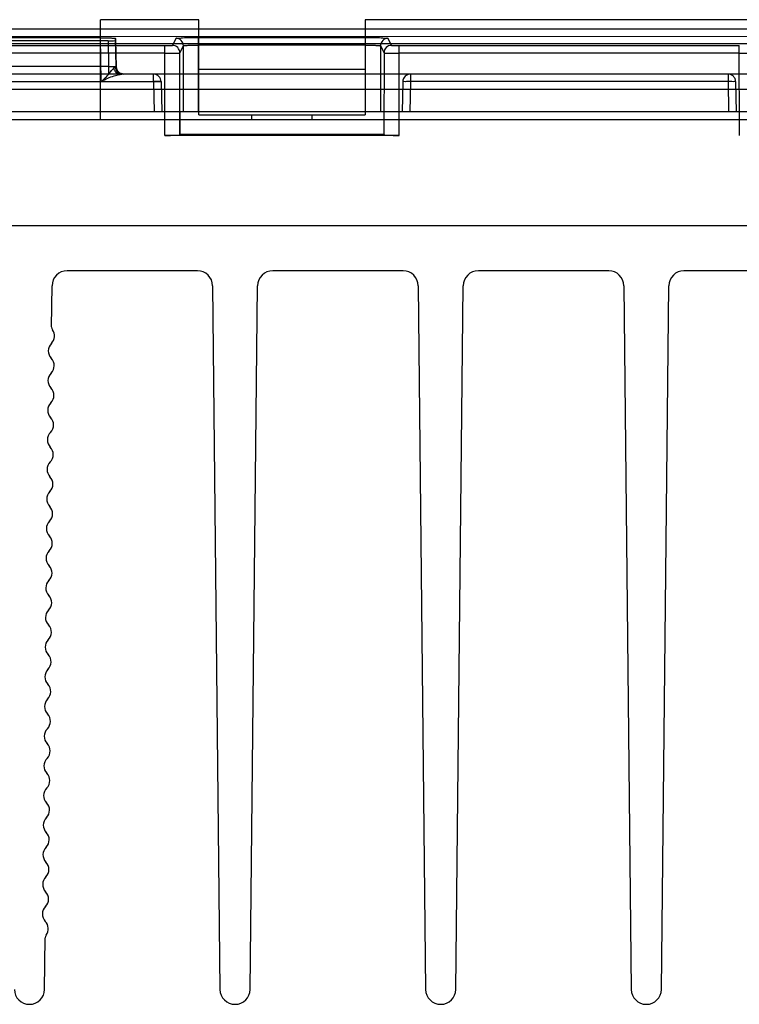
# Model space of a CAD drawing. Header units: millimetres. Extents: x 30 to 245, y 94 to 287.
# Tile 9 of 15: x 143 to 191, y 95 to 160. Entities that reach past the tile are written whole.
import ezdxf

# ---------------------------------------------------------------- set-up
doc = ezdxf.new("R2010")
doc.units = ezdxf.units.MM
doc.header["$LTSCALE"] = 24.94576
doc.layers.get('0').update_dxf_attribs({"linetype": 'CONTINUOUS'})

msp = doc.modelspace()

# ---------------------------------------------------------------- linework, layer by layer
at = {"color": 7, "linetype": 'CONTINUOUS'}
for p, q in [((155.168, 159.843), (148.668, 159.843)), ((148.668, 153.243), (148.668, 159.843)), ((155.168, 153.543), (155.168, 159.843)), ((226.168, 159.843), (166.168, 159.843)), ((166.168, 159.843), (166.168, 153.543)), ((225.898, 159.22), (48.439, 159.22)), ((30.588, 158.743), (243.749, 158.742)), ((45.087, 158.26), (229.249, 158.26)), ((149.168, 158.449), (125.168, 158.449)), ((148.668, 158.645), (125.669, 158.645)), ((148.718, 155.751), (148.668, 158.645)), ((149.168, 158.449), (149.198, 156.751)), ((149.701, 156.734), (149.668, 158.61)), ((149.668, 158.61), (149.668, 158.467)), ((149.668, 158.467), (149.699, 156.734)), ((153.651, 158.61), (153.419, 158.145)), ((155.151, 158.662), (166.186, 158.662)), ((155.151, 153.743), (155.151, 158.662)), ((166.186, 153.743), (166.186, 158.662)), ((167.918, 158.145), (167.685, 158.61)), ((121.418, 158.128), (152.919, 158.128)), ((152.919, 157.62), (121.418, 157.62)), ((152.921, 152.194), (152.919, 158.128)), ((153.919, 157.646), (154.151, 158.111)), ((153.92, 152.229), (153.919, 157.646)), ((154.151, 153.743), (154.151, 158.111)), ((166.186, 158.162), (155.151, 158.162)), ((167.185, 158.111), (167.418, 157.646)), ((167.185, 158.111), (167.185, 153.743)), ((167.418, 157.646), (167.416, 152.229)), ((168.416, 152.194), (168.418, 158.128)), ((168.418, 158.128), (190.919, 158.128)), ((190.919, 157.62), (168.418, 157.62)), ((190.921, 152.194), (190.919, 158.128)), ((242.633, 156.243), (31.703, 156.243)), ((149.198, 156.751), (125.139, 156.751)), ((149.198, 156.751), (149.198, 156.243)), ((152.177, 155.743), (152.177, 156.243)), ((166.168, 156.543), (155.168, 156.543)), ((169.16, 156.243), (169.16, 155.751)), ((190.177, 156.243), (190.177, 155.751)), ((122.16, 155.751), (152.177, 155.751)), ((152.177, 155.751), (152.212, 153.743)), ((152.677, 155.751), (152.712, 153.743)), ((168.66, 155.751), (168.625, 153.743)), ((169.16, 155.751), (169.125, 153.743)), ((190.177, 155.751), (169.16, 155.751)), ((190.177, 155.751), (190.212, 153.743)), ((190.677, 155.751), (190.712, 153.743)), ((34.298, 155.26), (240.038, 155.26)), ((243.168, 153.743), (31.168, 153.743)), ((153.927, 152.242), (153.927, 153.743)), ((167.409, 153.743), (167.41, 152.242)), ((31.868, 153.243), (242.468, 153.243)), ((155.168, 153.543), (166.168, 153.543)), ((158.668, 153.243), (158.668, 153.543)), ((162.668, 153.243), (162.668, 153.543)), ((168.416, 152.194), (152.921, 152.194)), ((153.927, 152.242), (153.92, 152.229)), ((167.41, 152.242), (153.927, 152.242)), ((167.41, 152.242), (167.416, 152.229)), ((29.668, 146.243), (244.668, 146.243)), ((155.079, 143.243), (146.458, 143.243)), ((168.679, 143.243), (160.058, 143.243)), ((182.279, 143.243), (173.658, 143.243)), ((195.879, 143.243), (187.258, 143.243)), ((145.429, 139.527), (145.458, 142.253)), ((156.079, 142.253), (156.568, 95.732)), ((158.568, 95.732), (159.058, 142.253)), ((169.679, 142.253), (170.168, 95.732)), ((172.168, 95.732), (172.658, 142.253)), ((183.279, 142.253), (183.768, 95.732)), ((185.768, 95.732), (186.258, 142.253)), ((144.968, 95.732), (145.004, 99.142))]:
    msp.add_line(p, q, dxfattribs=at)
for points in [[(150.198, 156.243), (149.95, 156.309), (149.767, 156.489), (149.699, 156.734)], [(150.201, 156.243), (149.954, 156.308), (149.771, 156.487), (149.701, 156.734)]]:
    msp.add_lwpolyline(points, dxfattribs=at)
for centre, radius, start, end in [((153.651, 158.11), 0.5, 0.05617, 89.96656), ((167.686, 158.11), 0.5, 90.03269, 179.94418), ((153.418, 157.645), 0.5, 0.07705, 89.94882), ((167.918, 157.645), 0.5, 90.02763, 179.94506), ((150.198, 156.743), 0.5, 180.99939, 270), ((150.201, 156.743), 0.5, 180.99939, 270), ((152.177, 155.743), 0.5, 0, 90), ((169.16, 155.743), 0.5, 90, 179), ((190.177, 155.743), 0.5, 1, 90), ((146.458, 142.243), 1, 90, 179.39698), ((155.079, 142.243), 1, 0.60302, 90), ((160.058, 142.243), 1, 90, 179.39698), ((168.679, 142.243), 1, 0.60302, 90), ((173.658, 142.243), 1, 90, 179.39698), ((182.279, 142.243), 1, 0.60302, 90), ((187.258, 142.243), 1, 90, 179.39698), ((144.923, 138.932), 0.7, 314.98167, 36.26687), ((145.729, 139.524), 0.3, 180, 216.26687), ((145.913, 137.942), 0.7, 134.98167, 223.81228), ((144.902, 136.973), 0.7, 314.98167, 43.81228), ((145.892, 135.983), 0.7, 134.98167, 223.81228), ((144.882, 135.013), 0.7, 314.98167, 43.81228), ((145.871, 134.023), 0.7, 134.98167, 223.81228), ((144.861, 133.054), 0.7, 314.98167, 43.81228), ((145.851, 132.064), 0.7, 134.98167, 223.81228), ((144.84, 131.094), 0.7, 314.98167, 43.81228), ((145.83, 130.104), 0.7, 134.98167, 223.81228), ((144.82, 129.135), 0.7, 314.98167, 43.81228), ((145.809, 128.145), 0.7, 134.98167, 223.81228), ((144.799, 127.175), 0.7, 314.98167, 43.81228), ((145.789, 126.185), 0.7, 134.98167, 223.81228), ((144.779, 125.216), 0.7, 314.98167, 43.81228), ((145.768, 124.226), 0.7, 134.98167, 223.81228), ((144.758, 123.257), 0.7, 314.98167, 43.81228), ((145.748, 122.266), 0.7, 134.98167, 223.81228), ((144.737, 121.297), 0.7, 314.98167, 43.81228), ((145.727, 120.307), 0.7, 134.98167, 223.81228), ((144.717, 119.338), 0.7, 314.98167, 43.81228), ((145.706, 118.347), 0.7, 134.98167, 223.81228), ((144.696, 117.378), 0.7, 314.98167, 43.81228), ((145.686, 116.388), 0.7, 134.98167, 223.81228), ((144.675, 115.419), 0.7, 314.98167, 43.81228), ((145.665, 114.428), 0.7, 134.98167, 223.81228), ((144.655, 113.459), 0.7, 314.98167, 43.81228), ((145.644, 112.469), 0.7, 134.98167, 223.81228), ((144.634, 111.5), 0.7, 314.98167, 43.81228), ((145.624, 110.509), 0.7, 134.98167, 223.81228), ((144.614, 109.54), 0.7, 314.98167, 43.81228), ((145.603, 108.55), 0.7, 134.98167, 223.81228), ((144.593, 107.581), 0.7, 314.98167, 43.81228), ((145.583, 106.59), 0.7, 134.98167, 223.81228), ((144.572, 105.621), 0.7, 314.98167, 43.81228), ((145.562, 104.631), 0.7, 134.98167, 223.81228), ((144.552, 103.662), 0.7, 314.98167, 43.81228), ((145.541, 102.671), 0.7, 134.98167, 223.81228), ((144.531, 101.702), 0.7, 314.98167, 43.81228), ((145.521, 100.712), 0.7, 134.98167, 223.81228), ((144.51, 99.743), 0.7, 322.52708, 43.81228), ((145.304, 99.134), 0.3, 142.52708, 179.39698), ((143.968, 95.743), 1, 180.60302, 359.39698), ((157.568, 95.743), 1, 180.60302, 359.39698), ((171.168, 95.743), 1, 180.60302, 359.39698), ((184.768, 95.743), 1, 180.60302, 359.39698)]:
    msp.add_arc(centre, radius, start, end, dxfattribs=at)
for centre, major_axis, ratio, start_param, end_param in [((149.168, 158.467), (0.5, 0), 0.034899, -1.570491, 0), ((152.921, 152.229), (1, 0), 0.034905, -1.570791, -0.017445), ((168.416, 152.229), (1, 0), 0.034905, -3.124147, -1.570802)]:
    msp.add_ellipse(centre, major_axis=major_axis, ratio=ratio, start_param=start_param, end_param=end_param, dxfattribs=at)
for points, knots in [([(148.668, 158.645), (148.795, 158.645), (149.024, 158.638), (149.358, 158.65), (149.512, 158.605), (149.668, 158.636), (149.668, 158.61)], [0, 0, 0, 0, 0.382062, 0.706083, 0.922833, 1, 1, 1, 1]), ([(153.651, 158.61), (153.67, 158.647), (153.868, 158.607), (154.137, 158.667), (154.617, 158.653), (154.961, 158.662), (155.151, 158.662)], [0, 0, 0, 0, 0.081954, 0.299856, 0.62191, 1, 1, 1, 1]), ([(166.186, 158.662), (166.375, 158.662), (166.719, 158.653), (167.2, 158.667), (167.469, 158.607), (167.667, 158.647), (167.685, 158.61)], [0, 0, 0, 0, 0.377651, 0.699906, 0.918037, 1, 1, 1, 1]), ([(152.919, 158.128), (153.001, 158.128), (153.153, 158.119), (153.296, 158.153), (153.408, 158.125), (153.419, 158.145)], [0, 0, 0, 0, 0.493274, 0.86029, 1, 1, 1, 1]), ([(152.919, 157.62), (152.983, 157.62), (153.109, 157.62), (153.265, 157.621), (153.384, 157.623), (153.467, 157.624), (153.545, 157.626), (153.618, 157.627), (153.683, 157.629), (153.742, 157.631), (153.792, 157.633), (153.829, 157.635), (153.855, 157.637), (153.871, 157.638), (153.884, 157.639), (153.896, 157.64), (153.905, 157.642), (153.912, 157.643), (153.916, 157.644), (153.918, 157.645), (153.919, 157.645), (153.919, 157.646)], [0, 0, 0, 0, 0.192578, 0.378287, 0.466143, 0.549573, 0.627837, 0.700195, 0.765943, 0.824518, 0.875392, 0.918039, 0.936122, 0.951995, 0.965637, 0.97703, 0.986155, 0.993001, 0.997577, 0.999038, 1, 1, 1, 1]), ([(154.151, 158.111), (154.151, 158.111), (154.153, 158.113), (154.159, 158.117), (154.17, 158.12), (154.187, 158.124), (154.21, 158.128), (154.238, 158.131), (154.271, 158.135), (154.31, 158.138), (154.372, 158.143), (154.46, 158.148), (154.578, 158.153), (154.709, 158.157), (154.85, 158.16), (154.999, 158.162), (155.1, 158.162), (155.151, 158.162)], [0, 0, 0, 0, 0.002706, 0.006696, 0.019348, 0.036729, 0.059654, 0.088022, 0.121701, 0.160671, 0.204588, 0.306392, 0.424919, 0.556496, 0.698007, 0.847185, 1, 1, 1, 1]), ([(166.186, 158.162), (166.237, 158.162), (166.339, 158.162), (166.489, 158.16), (166.631, 158.157), (166.763, 158.153), (166.881, 158.148), (166.97, 158.142), (167.031, 158.138), (167.07, 158.134), (167.103, 158.131), (167.131, 158.127), (167.153, 158.123), (167.169, 158.119), (167.179, 158.116), (167.184, 158.113), (167.185, 158.111), (167.185, 158.111)], [0, 0, 0, 0, 0.154187, 0.304634, 0.447217, 0.579613, 0.69863, 0.800436, 0.844192, 0.882883, 0.916165, 0.944019, 0.966318, 0.982964, 0.993992, 0.997532, 1, 1, 1, 1]), ([(167.418, 157.646), (167.418, 157.645), (167.419, 157.645), (167.421, 157.644), (167.425, 157.643), (167.432, 157.642), (167.441, 157.64), (167.452, 157.639), (167.466, 157.638), (167.482, 157.637), (167.507, 157.635), (167.544, 157.633), (167.595, 157.631), (167.653, 157.629), (167.719, 157.627), (167.791, 157.626), (167.869, 157.624), (167.953, 157.623), (168.072, 157.621), (168.227, 157.62), (168.353, 157.62), (168.418, 157.62)], [0, 0, 0, 0, 0.000963, 0.002424, 0.006999, 0.013844, 0.022966, 0.034355, 0.047994, 0.063863, 0.081942, 0.124584, 0.175456, 0.23403, 0.299777, 0.372135, 0.4504, 0.533832, 0.621692, 0.807412, 1, 1, 1, 1]), ([(167.918, 158.145), (167.929, 158.125), (168.04, 158.153), (168.184, 158.119), (168.335, 158.128), (168.418, 158.128)], [0, 0, 0, 0, 0.140044, 0.507038, 1, 1, 1, 1]), ([(190.919, 157.62), (190.983, 157.62), (191.109, 157.62), (191.265, 157.621), (191.384, 157.623), (191.467, 157.624), (191.545, 157.626), (191.618, 157.627), (191.683, 157.629), (191.742, 157.631), (191.792, 157.633), (191.829, 157.635), (191.855, 157.637), (191.871, 157.638), (191.884, 157.639), (191.896, 157.64), (191.905, 157.642), (191.912, 157.643), (191.916, 157.644), (191.918, 157.645), (191.919, 157.645), (191.919, 157.646)], [0, 0, 0, 0, 0.192578, 0.378287, 0.466143, 0.549573, 0.627837, 0.700195, 0.765943, 0.824518, 0.875392, 0.918039, 0.936122, 0.951995, 0.965637, 0.97703, 0.986155, 0.993001, 0.997577, 0.999038, 1, 1, 1, 1]), ([(148.718, 155.751), (148.816, 155.835), (148.995, 155.993), (149.205, 156.25), (149.376, 156.465), (149.488, 156.587), (149.538, 156.639)], [0, 0, 0, 0, 0.317864, 0.590995, 0.820502, 1, 1, 1, 1]), ([(149.198, 156.751), (149.235, 156.751), (149.291, 156.75), (149.364, 156.748), (149.416, 156.747), (149.465, 156.745), (149.511, 156.744), (149.552, 156.743), (149.589, 156.741), (149.622, 156.74), (149.645, 156.739), (149.661, 156.738), (149.671, 156.737), (149.68, 156.737), (149.686, 156.736), (149.692, 156.736), (149.695, 156.735), (149.697, 156.735), (149.698, 156.734), (149.699, 156.734), (149.699, 156.734)], [0, 0, 0, 0, 0.223966, 0.332524, 0.436806, 0.535185, 0.626783, 0.710205, 0.784661, 0.849391, 0.903332, 0.926048, 0.945814, 0.962571, 0.976264, 0.986391, 0.993693, 0.998177, 0.999387, 1, 1, 1, 1]), ([(149.538, 156.639), (149.55, 156.651), (149.573, 156.671), (149.606, 156.696), (149.628, 156.707), (149.638, 156.71)], [0, 0, 0, 0, 0.409024, 0.742858, 1, 1, 1, 1]), ([(149.538, 156.639), (149.542, 156.618), (149.556, 156.57), (149.586, 156.498), (149.621, 156.439), (149.652, 156.396), (149.677, 156.367), (149.704, 156.339), (149.743, 156.304), (149.797, 156.265), (149.859, 156.235), (149.899, 156.223), (149.914, 156.22)], [0, 0, 0, 0, 0.109571, 0.254176, 0.392696, 0.458491, 0.521487, 0.586938, 0.65379, 0.789582, 0.924671, 1, 1, 1, 1]), ([(149.701, 156.734), (149.701, 156.734), (149.701, 156.734), (149.7, 156.733), (149.699, 156.732), (149.697, 156.732), (149.695, 156.731), (149.691, 156.729), (149.685, 156.726), (149.676, 156.723), (149.665, 156.719), (149.652, 156.715), (149.643, 156.712), (149.638, 156.71)], [0, 0, 0, 0, 0.005555, 0.018567, 0.039317, 0.067818, 0.104041, 0.147947, 0.258635, 0.399532, 0.570285, 0.770552, 1, 1, 1, 1]), ([(149.638, 156.71), (149.641, 156.651), (149.661, 156.561), (149.717, 156.452), (149.775, 156.377), (149.846, 156.317), (149.925, 156.273), (150.006, 156.248), (150.06, 156.243), (150.087, 156.243)], [0, 0, 0, 0, 0.248549, 0.380928, 0.514049, 0.64474, 0.770492, 0.889095, 1, 1, 1, 1]), ([(149.914, 156.22), (149.945, 156.227), (150.002, 156.237), (150.06, 156.243), (150.087, 156.243)], [0, 0, 0, 0, 0.540545, 1, 1, 1, 1]), ([(148.718, 155.751), (148.857, 155.833), (149.128, 155.984), (149.538, 156.116), (149.794, 156.197), (149.914, 156.22)], [0, 0, 0, 0, 0.374714, 0.716871, 1, 1, 1, 1]), ([(152.177, 155.751), (152.259, 155.753), (152.416, 155.768), (152.539, 155.73), (152.676, 155.776), (152.677, 155.751)], [0, 0, 0, 0, 0.491118, 0.85444, 1, 1, 1, 1]), ([(152.677, 155.751), (152.677, 155.773), (152.548, 155.731), (152.425, 155.769), (152.263, 155.753), (152.177, 155.751)], [0, 0, 0, 0, 0.129215, 0.480967, 1, 1, 1, 1]), ([(169.16, 155.751), (169.076, 155.753), (168.917, 155.769), (168.794, 155.729), (168.66, 155.774), (168.66, 155.751)], [0, 0, 0, 0, 0.499681, 0.865747, 1, 1, 1, 1]), ([(190.677, 155.751), (190.676, 155.774), (190.543, 155.729), (190.42, 155.769), (190.26, 155.753), (190.177, 155.751)], [0, 0, 0, 0, 0.134101, 0.500056, 1, 1, 1, 1])]:
    msp.add_open_spline(points, degree=3, knots=knots, dxfattribs=at)

doc.saveas('drawing.dxf')
